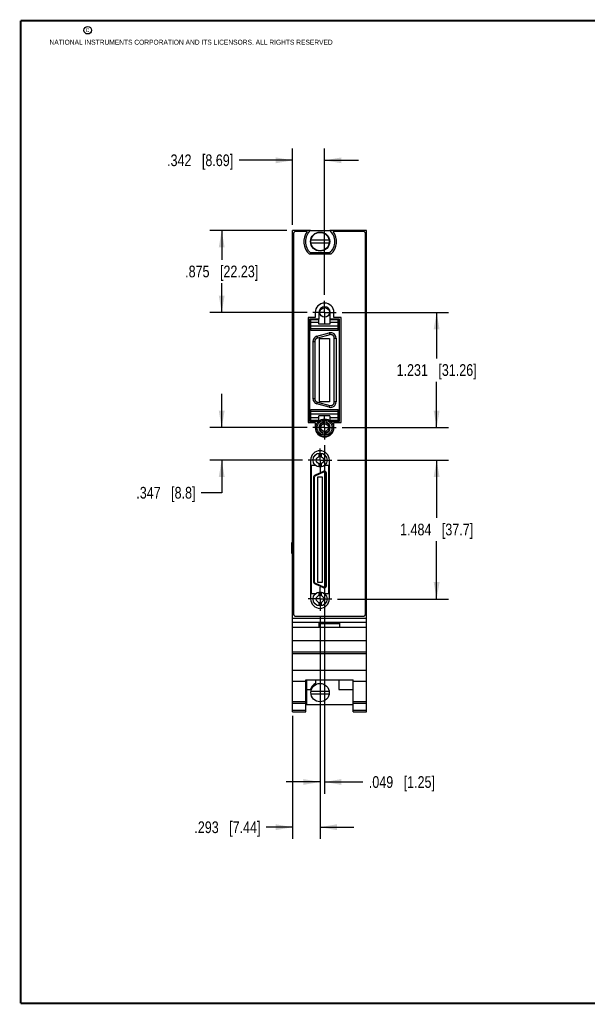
# Model space of a CAD drawing. Header units: inches. Extents: x 0.2 to 16.8, y 0.2 to 10.8.
# Tile 1 of 11: x 0.2 to 6.3, y 0.2 to 10.8. Entities that reach past the tile are written whole.
import ezdxf

# ---------------------------------------------------------------- set-up
doc = ezdxf.new("R2010")
doc.units = ezdxf.units.IN
doc.header["$LTSCALE"] = 0.935
doc.header["$MEASUREMENT"] = 0
doc.linetypes.add('CENTER', pattern=[0.6, 0.375, -0.075, 0.075, -0.075])
doc.layers.get('0').update_dxf_attribs({"linetype": 'CONTINUOUS'})
doc.layers.add('02___PRT_ALL_AXES', color=7, linetype='CONTINUOUS')
doc.layers.add('DIMENSIONS', color=7, linetype='CONTINUOUS')
doc.styles.get("Standard").update_dxf_attribs({"font": 'txt', "width": 0.8})
doc.dimstyles.new('DIMSTYLE_1', dxfattribs={"dimtxt": 0.125, "dimasz": 0.18, "dimexe": 0.18, "dimexo": 0.0625, "dimgap": 0.09, "dimtad": 0, "dimtih": 1, "dimtoh": 1, "dimdec": 3, "dimzin": 4, "dimdsep": 46, "dimtxsty": 'STANDARD', "dimblk": '_FILLED', "dimblk1": '_FILLED', "dimblk2": '_FILLED', "dimcen": 0.09, "dimadec": 0, "dimazin": 0, "dimtp": 0.01, "dimtm": 0.01, "dimtfac": 1, "dimtdec": 3, "dimtofl": 0, "dimtmove": 0, "dimatfit": 3, "dimldrblk": '_FILLED', "dimfxl": 1, "dimtolj": 1, "dimtzin": 4, "dimarcsym": 0})

# ---------------------------------------------------------------- blocks, each defined once
blk = doc.blocks.new('_FILLED')
at = {"color": 0, "linetype": 'BYBLOCK'}
blk.add_solid([(0, 0), (-1, 0.174), (-1, -0.174)], dxfattribs=at)
blk = doc.blocks.new('*D3')
at = {"layer": 'DIMENSIONS', "color": 2, "linetype": 'CONTINUOUS'}
for p, q in [((3.447, 4.391), (3.447, 2.016)), ((3.154, 3.329), (3.154, 2.016)), ((3.154, 2.141), (2.873, 2.141)), ((3.447, 2.141), (3.807, 2.141))]:
    blk.add_line(p, q, dxfattribs=at)
at = {"layer": 'DIMENSIONS', "color": 2, "linetype": 'CONTINUOUS', "xscale": 0.18, "yscale": 0.18, "zscale": 0.18}
blk.add_blockref('_FILLED', (3.154, 2.141), dxfattribs=at)
at = {"layer": 'DIMENSIONS', "color": 2, "linetype": 'CONTINUOUS', "xscale": 0.18, "yscale": 0.18, "zscale": 0.18, "rotation": 180}
blk.add_blockref('_FILLED', (3.447, 2.141), dxfattribs=at)
at = {"layer": 'DIMENSIONS', "color": 2, "linetype": 'CONTINUOUS', "insert": (2.811, 2.203), "char_height": 0.125, "width": 1.125, "attachment_point": 3, "line_spacing_factor": 0.9}
blk.add_mtext('.293{\\Ftxt.shx;\\W1.000000;\\H0.125000; }[7.44]', dxfattribs=at)
blk = doc.blocks.new('*D4')
at = {"layer": 'DIMENSIONS', "color": 2, "linetype": 'CONTINUOUS'}
for p, q in [((3.154, 8.578), (3.154, 9.391)), ((3.496, 7.828), (3.496, 9.391)), ((3.154, 9.266), (2.583, 9.266)), ((3.496, 9.266), (3.856, 9.266))]:
    blk.add_line(p, q, dxfattribs=at)
at = {"layer": 'DIMENSIONS', "color": 2, "linetype": 'CONTINUOUS', "xscale": 0.18, "yscale": 0.18, "zscale": 0.18}
blk.add_blockref('_FILLED', (3.154, 9.266), dxfattribs=at)
at = {"layer": 'DIMENSIONS', "color": 2, "linetype": 'CONTINUOUS', "xscale": 0.18, "yscale": 0.18, "zscale": 0.18, "rotation": 180}
blk.add_blockref('_FILLED', (3.496, 9.266), dxfattribs=at)
at = {"layer": 'DIMENSIONS', "color": 2, "linetype": 'CONTINUOUS', "insert": (2.52, 9.329), "char_height": 0.125, "width": 1.125, "attachment_point": 3, "line_spacing_factor": 0.9}
blk.add_mtext('.342{\\Ftxt.shx;\\W1.000000;\\H0.125000; }[8.69]', dxfattribs=at)
blk = doc.blocks.new('*D5')
at = {"layer": 'DIMENSIONS', "color": 2, "linetype": 'CONTINUOUS'}
for p, q in [((3.496, 6.222), (3.496, 2.499)), ((3.447, 4.391), (3.447, 2.499)), ((3.447, 2.624), (3.087, 2.624)), ((3.496, 2.624), (3.905, 2.624))]:
    blk.add_line(p, q, dxfattribs=at)
at = {"layer": 'DIMENSIONS', "color": 2, "linetype": 'CONTINUOUS', "xscale": 0.18, "yscale": 0.18, "zscale": 0.18}
blk.add_blockref('_FILLED', (3.447, 2.624), dxfattribs=at)
at = {"layer": 'DIMENSIONS', "color": 2, "linetype": 'CONTINUOUS', "xscale": 0.18, "yscale": 0.18, "zscale": 0.18, "rotation": 180}
blk.add_blockref('_FILLED', (3.496, 2.624), dxfattribs=at)
at = {"layer": 'DIMENSIONS', "color": 2, "linetype": 'CONTINUOUS', "insert": (3.968, 2.686), "char_height": 0.125, "width": 1.125, "attachment_point": 1, "line_spacing_factor": 0.9}
blk.add_mtext('.049{\\Ftxt.shx;\\W1.000000;\\H0.125000; }[1.25]', dxfattribs=at)
blk = doc.blocks.new('*D6')
at = {"layer": 'DIMENSIONS', "color": 2, "linetype": 'CONTINUOUS'}
for p, q in [((3.091, 8.516), (2.272, 8.516)), ((2.397, 8.516), (2.397, 8.203)), ((2.397, 7.641), (2.397, 7.953)), ((3.308, 7.641), (2.272, 7.641))]:
    blk.add_line(p, q, dxfattribs=at)
at = {"layer": 'DIMENSIONS', "color": 2, "linetype": 'CONTINUOUS', "xscale": 0.18, "yscale": 0.18, "zscale": 0.18}
for p, rotation in [((2.397, 8.516), 90), ((2.397, 7.641), 270)]:
    blk.add_blockref('_FILLED', p, dxfattribs=dict(at, rotation=rotation))
at = {"layer": 'DIMENSIONS', "color": 2, "linetype": 'CONTINUOUS', "insert": (2.397, 8.141), "char_height": 0.125, "width": 1.225, "attachment_point": 2, "line_spacing_factor": 0.9}
blk.add_mtext('.875{\\Ftxt.shx;\\W1.000000;\\H0.125000; }[22.23]', dxfattribs=at)
blk = doc.blocks.new('*D7')
at = {"layer": 'DIMENSIONS', "color": 2, "linetype": 'CONTINUOUS'}
for p, q in [((3.683, 7.641), (4.817, 7.641)), ((4.692, 7.641), (4.692, 7.15)), ((4.692, 6.41), (4.692, 6.9)), ((3.683, 6.41), (4.817, 6.41))]:
    blk.add_line(p, q, dxfattribs=at)
at = {"layer": 'DIMENSIONS', "color": 2, "linetype": 'CONTINUOUS', "xscale": 0.18, "yscale": 0.18, "zscale": 0.18}
for p, rotation in [((4.692, 7.641), 90), ((4.692, 6.41), 270)]:
    blk.add_blockref('_FILLED', p, dxfattribs=dict(at, rotation=rotation))
at = {"layer": 'DIMENSIONS', "color": 2, "linetype": 'CONTINUOUS', "insert": (4.692, 7.088), "char_height": 0.125, "width": 1.325, "attachment_point": 2, "line_spacing_factor": 0.9}
blk.add_mtext('1.231{\\Ftxt.shx;\\W1.000000;\\H0.125000; }[31.26]', dxfattribs=at)
blk = doc.blocks.new('*D8')
at = {"layer": 'DIMENSIONS', "color": 2, "linetype": 'CONTINUOUS'}
for p, q in [((2.397, 6.41), (2.397, 6.77)), ((3.308, 6.41), (2.272, 6.41)), ((3.259, 6.063), (2.272, 6.063)), ((2.397, 6.063), (2.397, 5.714)), ((2.397, 5.714), (2.179, 5.714))]:
    blk.add_line(p, q, dxfattribs=at)
at = {"layer": 'DIMENSIONS', "color": 2, "linetype": 'CONTINUOUS', "xscale": 0.18, "yscale": 0.18, "zscale": 0.18}
for p, rotation in [((2.397, 6.41), 270), ((2.397, 6.063), 90)]:
    blk.add_blockref('_FILLED', p, dxfattribs=dict(at, rotation=rotation))
at = {"layer": 'DIMENSIONS', "color": 2, "linetype": 'CONTINUOUS', "insert": (2.117, 5.777), "char_height": 0.125, "width": 1.025, "attachment_point": 3, "line_spacing_factor": 0.9}
blk.add_mtext('.347{\\Ftxt.shx;\\W1.000000;\\H0.125000; }[8.8]', dxfattribs=at)
blk = doc.blocks.new('*D9')
at = {"layer": 'DIMENSIONS', "color": 2, "linetype": 'CONTINUOUS'}
for p, q in [((3.634, 6.063), (4.817, 6.063)), ((4.692, 6.063), (4.692, 5.446)), ((4.692, 4.579), (4.692, 5.196)), ((3.634, 4.579), (4.817, 4.579))]:
    blk.add_line(p, q, dxfattribs=at)
at = {"layer": 'DIMENSIONS', "color": 2, "linetype": 'CONTINUOUS', "xscale": 0.18, "yscale": 0.18, "zscale": 0.18}
for p, rotation in [((4.692, 6.063), 90), ((4.692, 4.579), 270)]:
    blk.add_blockref('_FILLED', p, dxfattribs=dict(at, rotation=rotation))
at = {"layer": 'DIMENSIONS', "color": 2, "linetype": 'CONTINUOUS', "insert": (4.692, 5.384), "char_height": 0.125, "width": 1.225, "attachment_point": 2, "line_spacing_factor": 0.9}
blk.add_mtext('1.484{\\Ftxt.shx;\\W1.000000;\\H0.125000; }[37.7]', dxfattribs=at)

msp = doc.modelspace()

# ---------------------------------------------------------------- linework, layer by layer
at = {"color": 7, "linetype": 'CONTINUOUS'}
for p, q in [((3.1539, 3.3737), (3.1539, 8.5157)), ((3.3435, 8.5157), (3.1539, 8.5157)), ((3.1639, 8.4857), (3.1639, 4.4157)), ((3.3102, 8.5057), (3.1839, 8.5057)), ((3.3441, 8.5162), (3.5516, 8.5162)), ((3.9419, 8.5157), (3.5522, 8.5157)), ((3.9119, 8.5057), (3.5856, 8.5057)), ((3.9319, 4.4157), (3.9319, 8.4857)), ((3.9419, 3.3737), (3.9419, 8.5157)), ((3.5449, 8.4115), (3.3508, 8.4115)), ((3.3508, 8.3839), (3.5449, 8.3839)), ((3.5616, 8.2647), (3.3341, 8.2647)), ((3.5516, 8.2792), (3.3441, 8.2792)), ((3.1537, 7.7923), (3.1537, 7.8081)), ((3.1539, 7.8081), (3.1537, 7.8081)), ((3.1539, 7.7923), (3.1537, 7.7923)), ((3.3209, 7.5856), (3.3209, 6.4656)), ((3.3959, 7.5856), (3.3209, 7.5856)), ((3.3959, 7.6406), (3.3959, 7.5856)), ((3.4359, 7.6406), (3.4359, 7.5706)), ((3.5559, 7.5706), (3.5559, 7.6406)), ((3.5959, 7.5856), (3.5959, 7.6406)), ((3.6709, 7.5856), (3.5959, 7.5856)), ((3.6709, 6.4656), (3.6709, 7.5856)), ((3.3359, 7.5706), (3.3359, 6.4806)), ((3.4359, 7.5706), (3.3359, 7.5706)), ((3.3482, 7.4476), (3.3482, 7.5638)), ((3.3482, 7.5638), (3.4348, 7.5638)), ((3.4348, 7.5323), (3.3482, 7.5323)), ((3.3482, 7.4963), (3.6396, 7.4963)), ((3.4348, 7.5146), (3.4348, 7.5638)), ((3.553, 7.5146), (3.4348, 7.5146)), ((3.553, 7.5638), (3.553, 7.5146)), ((3.553, 7.5638), (3.6396, 7.5638)), ((3.6396, 7.5323), (3.553, 7.5323)), ((3.6559, 7.5706), (3.5559, 7.5706)), ((3.6396, 7.4476), (3.6396, 7.5638)), ((3.6559, 6.4806), (3.6559, 7.5706)), ((3.6396, 7.465), (3.3482, 7.465)), ((3.6396, 7.4476), (3.3482, 7.4476)), ((3.4138, 7.3862), (3.546, 7.4217)), ((3.4138, 7.3862), (3.4189, 7.3672)), ((3.5511, 7.4026), (3.4189, 7.3672)), ((3.546, 7.4217), (3.5511, 7.4026)), ((3.5992, 6.6847), (3.5992, 7.3658)), ((3.5992, 7.3658), (3.6189, 7.3658)), ((3.6189, 7.3658), (3.6189, 6.6847)), ((3.3709, 7.3303), (3.3709, 6.7201)), ((3.3709, 7.3303), (3.3906, 7.3303)), ((3.3906, 7.3303), (3.3906, 6.7201)), ((3.4419, 6.6868), (3.4419, 7.3636)), ((3.4419, 7.3636), (3.5478, 7.3636)), ((3.5478, 7.3636), (3.5478, 6.6868)), ((3.3709, 6.7201), (3.3906, 6.7201)), ((3.4138, 6.6642), (3.4189, 6.6832)), ((3.546, 6.6288), (3.4138, 6.6642)), ((3.4189, 6.6832), (3.5511, 6.6478)), ((3.5478, 6.6868), (3.4419, 6.6868)), ((3.546, 6.6288), (3.5511, 6.6478)), ((3.6189, 6.6847), (3.5992, 6.6847)), ((3.3482, 6.4866), (3.3482, 6.6028)), ((3.3482, 6.6028), (3.6396, 6.6028)), ((3.3482, 6.5855), (3.6396, 6.5855)), ((3.6396, 6.5541), (3.3482, 6.5541)), ((3.4348, 6.4866), (3.4348, 6.5358)), ((3.553, 6.5358), (3.4348, 6.5358)), ((3.553, 6.5358), (3.553, 6.4866)), ((3.6396, 6.4866), (3.6396, 6.6028)), ((3.3209, 6.4656), (3.3959, 6.4656)), ((3.3359, 6.4806), (3.4347, 6.4806)), ((3.3482, 6.5181), (3.4348, 6.5181)), ((3.4348, 6.4866), (3.3482, 6.4866)), ((3.3959, 6.4656), (3.3959, 6.4099)), ((3.4799, 6.4465), (3.4799, 6.4882)), ((3.5119, 6.4465), (3.5119, 6.4882)), ((3.553, 6.5181), (3.6396, 6.5181)), ((3.6396, 6.4866), (3.553, 6.4866)), ((3.557, 6.4806), (3.6559, 6.4806)), ((3.5959, 6.4099), (3.5959, 6.4656)), ((3.5959, 6.4656), (3.6709, 6.4656)), ((3.4799, 6.3315), (3.4799, 6.3732)), ((3.5119, 6.3315), (3.5119, 6.3732)), ((3.1537, 6.1388), (3.1537, 6.1545)), ((3.1539, 6.1545), (3.1537, 6.1545)), ((3.1539, 6.1388), (3.1537, 6.1388)), ((3.4339, 6.137), (3.4339, 6.1006)), ((3.4594, 6.137), (3.4594, 6.1006)), ((3.1537, 6.0606), (3.1537, 6.0763)), ((3.1539, 6.0763), (3.1537, 6.0763)), ((3.1539, 6.0606), (3.1537, 6.0606)), ((3.3467, 6.0633), (3.3467, 4.5791)), ((3.3507, 6.0038), (3.3507, 4.6378)), ((3.4013, 6.0038), (3.3507, 6.0038)), ((3.4339, 6.0261), (3.4339, 5.9896)), ((3.4594, 6.0261), (3.4594, 5.9896)), ((3.5427, 6.0038), (3.492, 6.0038)), ((3.5427, 4.6378), (3.5427, 6.0038)), ((3.5467, 4.5791), (3.5467, 6.0633)), ((3.4875, 5.9434), (3.3891, 5.8975)), ((3.3924, 5.8903), (3.3891, 5.8975)), ((3.4909, 5.9362), (3.3924, 5.8903)), ((3.4909, 5.9362), (3.4875, 5.9434)), ((3.5077, 4.7169), (3.5077, 5.9255)), ((3.5077, 5.9255), (3.5156, 5.9255)), ((3.5156, 4.7169), (3.5156, 5.9255)), ((3.3778, 5.8796), (3.3778, 4.7628)), ((3.3856, 5.8796), (3.3778, 5.8796)), ((3.3856, 5.8796), (3.3856, 4.7628)), ((3.4191, 5.8822), (3.4191, 4.7602)), ((3.4742, 5.8822), (3.4191, 5.8822)), ((3.4742, 4.7602), (3.4742, 5.8822)), ((3.147, 5.1836), (3.1539, 5.1836)), ((3.147, 5.0636), (3.147, 5.1836)), ((3.147, 5.0636), (3.1539, 5.0636)), ((3.3856, 4.7628), (3.3778, 4.7628)), ((3.3924, 4.7521), (3.3891, 4.7449)), ((3.3891, 4.7449), (3.4875, 4.699)), ((3.3924, 4.7521), (3.4909, 4.7062)), ((3.4191, 4.7602), (3.4742, 4.7602)), ((3.3507, 4.6378), (3.4004, 4.6378)), ((3.4339, 4.6528), (3.4339, 4.6163)), ((3.4594, 4.6528), (3.4594, 4.6163)), ((3.4909, 4.7062), (3.4875, 4.699)), ((3.493, 4.6378), (3.5427, 4.6378)), ((3.5077, 4.7169), (3.5156, 4.7169)), ((3.4339, 4.5418), (3.4339, 4.5054)), ((3.4594, 4.5418), (3.4594, 4.5054)), ((3.1539, 4.3757), (3.9419, 4.3757)), ((3.1539, 4.3327), (3.9419, 4.3327)), ((3.1839, 4.3957), (3.9119, 4.3957)), ((3.4379, 4.3227), (3.6579, 4.3227)), ((3.4379, 4.2757), (3.4379, 4.3227)), ((3.4379, 4.3157), (3.6579, 4.3157)), ((3.6579, 4.2757), (3.6579, 4.3227)), ((3.9419, 4.2757), (3.1539, 4.2757)), ((3.1539, 4.1865), (3.1537, 4.1865)), ((3.1537, 4.1708), (3.1537, 4.1865)), ((3.1539, 4.1708), (3.1537, 4.1708)), ((3.1539, 4.1357), (3.9419, 4.1357)), ((3.1539, 4.0157), (3.9419, 4.0157)), ((3.1539, 3.9961), (3.9419, 3.9961)), ((3.1539, 3.8204), (3.9419, 3.8204)), ((3.1539, 3.7007), (3.2959, 3.7007)), ((3.2959, 3.716), (3.7999, 3.716)), ((3.2959, 3.3737), (3.2959, 3.716)), ((3.3019, 3.716), (3.3019, 3.4507)), ((3.3989, 3.716), (3.3989, 3.676)), ((3.6489, 3.716), (3.6489, 3.6107)), ((3.7999, 3.3737), (3.7999, 3.716)), ((3.7999, 3.7007), (3.9419, 3.7007)), ((3.3019, 3.6107), (3.3437, 3.6107)), ((3.5449, 3.5925), (3.3508, 3.5925)), ((3.6489, 3.6107), (3.7999, 3.6107)), ((3.1539, 3.4837), (3.2959, 3.4837)), ((3.3508, 3.5649), (3.5449, 3.5649)), ((3.7999, 3.4837), (3.9419, 3.4837)), ((3.1539, 3.4644), (3.2959, 3.4644)), ((3.1539, 3.3916), (3.2959, 3.3916)), ((3.1539, 3.3737), (3.2959, 3.3737)), ((3.3019, 3.4507), (3.7999, 3.4507)), ((3.7999, 3.4644), (3.9419, 3.4644)), ((3.7999, 3.3916), (3.9419, 3.3916)), ((3.7999, 3.3737), (3.9419, 3.3737))]:
    msp.add_line(p, q, dxfattribs=at)
at = {"color": 7, "linetype": 'CONTINUOUS', "const_width": 0.02}
for points in [[(0.25, 10.7586), (0.25, 0.2586)], [(16.75, 10.7586), (0.25, 10.7586)], [(0.25, 0.2586), (16.75, 0.2586)]]:
    msp.add_lwpolyline(points, dxfattribs=at)
at = {"color": 2, "linetype": 'CONTINUOUS'}
msp.add_circle((0.9659, 10.6562), 0.0403, dxfattribs=at)
at = {"color": 7, "linetype": 'CONTINUOUS'}
for centre, radius in [((3.4479, 8.3977), 0.1025), ((3.4479, 8.3977), 0.098), ((3.4959, 7.6406), 0.0512), ((3.4959, 6.4099), 0.0935), ((3.4959, 6.4099), 0.08), ((3.4959, 6.4099), 0.04), ((3.4467, 6.0633), 0.0748), ((3.4467, 6.0633), 0.0394), ((3.4467, 4.5791), 0.0748), ((3.4467, 4.5791), 0.0394), ((3.4479, 3.5787), 0.098)]:
    msp.add_circle(centre, radius, dxfattribs=at)
for centre, radius, start, end in [((3.1839, 8.4857), 0.02, 90, 180), ((3.4479, 8.3977), 0.175, 141.89221, 229.4642), ((3.4479, 8.3977), 0.1575, 131.20295, 228.79705), ((3.4479, 8.3977), 0.1575, 311.20295, 48.79705), ((3.4479, 8.3977), 0.175, 310.5358, 38.10779), ((3.9119, 8.4857), 0.02, 0, 90), ((3.4959, 7.6406), 0.1, 0, 180), ((3.4959, 7.6406), 0.06, 0, 180), ((3.4287, 7.3303), 0.0579, 105, 180), ((3.561, 7.3658), 0.0579, 0, 105), ((3.4287, 6.7201), 0.0579, 180, 255), ((3.561, 6.6847), 0.0579, 255, 360), ((3.4959, 6.4099), 0.06, 105.46601, 254.53399), ((3.4959, 6.4099), 0.055, 106.91239, 253.08761), ((3.4959, 6.4099), 0.06, 285.46601, 74.53399), ((3.4959, 6.4099), 0.055, 286.91239, 73.08761), ((3.4959, 6.4099), 0.1, 180, 360), ((3.4467, 6.0633), 0.1, 0, 180), ((3.3974, 5.8796), 0.0197, 115, 180), ((3.4959, 5.9255), 0.0197, 0, 115), ((3.4959, 5.9255), 0.0118, 0, 115), ((3.3974, 5.8796), 0.0118, 115, 180), ((3.3974, 4.7628), 0.0197, 180, 245), ((3.3974, 4.7628), 0.0118, 180, 245), ((3.4959, 4.7169), 0.0197, 245, 360), ((3.4959, 4.7169), 0.0118, 245, 360), ((3.4467, 4.5791), 0.1, 180, 360), ((3.1839, 4.4157), 0.02, 180, 270), ((3.9119, 4.4157), 0.02, 270, 360), ((3.4479, 3.5787), 0.109, 116.71426, 162.92771)]:
    msp.add_arc(centre, radius, start, end, dxfattribs=at)
for points, knots in [([(3.4189, 7.3672), (3.4179, 7.3669), (3.4159, 7.3663), (3.413, 7.3651), (3.4102, 7.3637), (3.4075, 7.3621), (3.405, 7.3603), (3.4026, 7.3582), (3.4004, 7.356), (3.3984, 7.3536), (3.3966, 7.351), (3.395, 7.3483), (3.3937, 7.3455), (3.3925, 7.3426), (3.3917, 7.3396), (3.391, 7.3365), (3.3906, 7.3334), (3.3905, 7.3314), (3.3906, 7.3303)], [0, 0, 0, 0, 0.0624991, 0.1249993, 0.187499, 0.2499993, 0.3124995, 0.3749998, 0.4374999, 0.5, 0.5625001, 0.6250002, 0.6875005, 0.7500007, 0.812501, 0.8750007, 0.9375009, 1, 1, 1, 1]), ([(3.5992, 7.3658), (3.5992, 7.3672), (3.599, 7.3701), (3.5983, 7.3744), (3.5971, 7.3787), (3.5956, 7.382), (3.5943, 7.3846), (3.5928, 7.3871), (3.5906, 7.39), (3.5876, 7.3933), (3.5843, 7.3961), (3.5807, 7.3986), (3.5768, 7.4006), (3.5734, 7.4019), (3.5706, 7.4027), (3.5678, 7.4034), (3.5642, 7.4039), (3.5598, 7.404), (3.5554, 7.4036), (3.5525, 7.403), (3.5511, 7.4026)], [0, 0, 0, 0, 0.0624965, 0.1249922, 0.1874894, 0.2499865, 0.2812479, 0.3125091, 0.3750061, 0.437503, 0.5, 0.562497, 0.6249939, 0.6874909, 0.7187521, 0.7500135, 0.8125106, 0.8750078, 0.9375035, 1, 1, 1, 1]), ([(3.3906, 6.7201), (3.3905, 6.7191), (3.3906, 6.717), (3.391, 6.7139), (3.3917, 6.7108), (3.3925, 6.7078), (3.3937, 6.7049), (3.395, 6.7021), (3.3966, 6.6994), (3.3984, 6.6968), (3.4004, 6.6944), (3.4026, 6.6922), (3.405, 6.6902), (3.4075, 6.6883), (3.4102, 6.6867), (3.413, 6.6853), (3.4159, 6.6841), (3.4179, 6.6835), (3.4189, 6.6832)], [0, 0, 0, 0, 0.0624991, 0.1249993, 0.187499, 0.2499993, 0.3124995, 0.3749998, 0.4374999, 0.5, 0.5625001, 0.6250002, 0.6875005, 0.7500007, 0.812501, 0.8750007, 0.9375009, 1, 1, 1, 1]), ([(3.5511, 6.6478), (3.5525, 6.6474), (3.5554, 6.6468), (3.5598, 6.6464), (3.5642, 6.6465), (3.5678, 6.647), (3.5706, 6.6477), (3.5734, 6.6485), (3.5768, 6.6498), (3.5807, 6.6518), (3.5843, 6.6543), (3.5876, 6.6572), (3.5906, 6.6604), (3.5928, 6.6633), (3.5943, 6.6658), (3.5956, 6.6684), (3.5971, 6.6718), (3.5983, 6.676), (3.599, 6.6803), (3.5992, 6.6832), (3.5992, 6.6847)], [0, 0, 0, 0, 0.0624965, 0.1249922, 0.1874894, 0.2499865, 0.2812479, 0.3125091, 0.3750061, 0.437503, 0.5, 0.562497, 0.6249939, 0.6874909, 0.7187521, 0.7500135, 0.8125106, 0.8750078, 0.9375035, 1, 1, 1, 1])]:
    msp.add_open_spline(points, degree=3, knots=knots, dxfattribs=at)
at = {"layer": '02___PRT_ALL_AXES', "color": 7, "linetype": 'CENTER'}
for p, q in [((3.4959, 7.6406), (3.4959, 7.7657)), ((3.4959, 7.6406), (3.3708, 7.6406)), ((3.4959, 7.6406), (3.4959, 7.5155)), ((3.4959, 7.6406), (3.621, 7.6406)), ((3.4959, 6.4099), (3.4959, 6.535)), ((3.4959, 6.4099), (3.3708, 6.4099)), ((3.4959, 6.4099), (3.4959, 6.2848)), ((3.4959, 6.4099), (3.621, 6.4099)), ((3.4467, 6.0633), (3.4467, 6.1884)), ((3.4467, 6.0633), (3.3216, 6.0633)), ((3.4467, 6.0633), (3.4467, 5.9382)), ((3.4467, 6.0633), (3.5718, 6.0633)), ((3.4467, 4.5791), (3.4467, 4.7042)), ((3.4467, 4.5791), (3.3216, 4.5791)), ((3.4467, 4.5791), (3.5718, 4.5791)), ((3.4467, 4.5791), (3.4467, 4.454))]:
    msp.add_line(p, q, dxfattribs=at)

# ---------------------------------------------------------------- texts
at = {"color": 2, "linetype": 'CONTINUOUS', "char_height": 0.053, "attachment_point": 1, "line_spacing_factor": 0.9}
for s, insert, width in [('c', (0.946, 10.6893), 0.0424), ('NATIONAL INSTRUMENTS CORPORATION AND ITS LICENSORS. ALL RIGHTS RESERVED', (0.5583, 10.5546), 3.0104)]:
    msp.add_mtext(s, dxfattribs=dict(at, insert=insert, width=width))

# ---------------------------------------------------------------- dimensions: what is measured, and where the dimension line sits
at = {"layer": 'DIMENSIONS', "color": 2, "linetype": 'CONTINUOUS'}
for base, p1, p2, angle, picture, middle in [((3.1539, 9.2662), (3.4959, 7.8282), (3.1539, 8.5782), 180, '*D4', (1.7077, 9.2662)), ((2.397, 7.6406), (3.0914, 8.5157), (3.3083, 7.6406), 270, '*D6', (2.272, 8.0781)), ((4.6919, 6.4099), (3.6835, 7.6406), (3.6835, 6.4099), 270, '*D7', (4.5419, 7.0252)), ((2.397, 6.0633), (3.3083, 6.4099), (3.2591, 6.0633), 270, '*D8', (1.3542, 5.7143)), ((4.6919, 4.5791), (3.6343, 6.0633), (3.6343, 4.5791), 270, '*D9', (4.5419, 5.3212)), ((3.1539, 2.1409), (3.4467, 4.3915), (3.1539, 3.3291), 180, '*D3', (1.9985, 2.1409))]:
    dim = msp.add_linear_dim(base=base, p1=p1, p2=p2, angle=angle, dimstyle='DIMSTYLE_1', dxfattribs=at)
    dim.commit()
    dim.dimension.update_dxf_attribs({"geometry": picture, "text_midpoint": middle, "dimtype": 160})
dim = msp.add_linear_dim(base=(3.4959, 2.6237), p1=(3.4467, 4.3915), p2=(3.4959, 6.2223), dimstyle='DIMSTYLE_1', dxfattribs=at)
dim.commit()
dim.dimension.update_dxf_attribs({"geometry": '*D5', "text_midpoint": (4.5301, 2.6237), "dimtype": 160})

doc.saveas('drawing.dxf')
